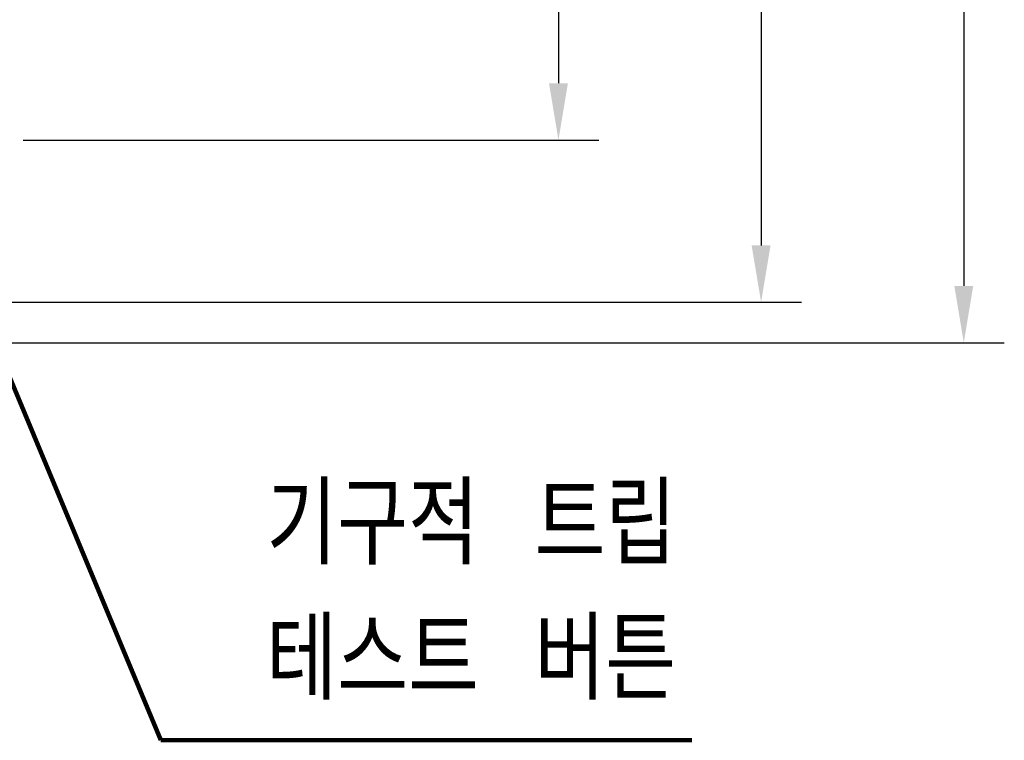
# Model space of a CAD drawing. Extents: x -235 to 1048, y -1897 to 585.
# Tile 5 of 23: x 305 to 354, y 343 to 379. Entities that reach past the tile are written whole.
import ezdxf

# ---------------------------------------------------------------- set-up
doc = ezdxf.new("R2010")
doc.units = 0
doc.header["$MEASUREMENT"] = 0
doc.layers.add('di', color=3, linetype='CONTINUOUS')
doc.styles.add('KIM', font='ROMANS.shx', dxfattribs={"height": 5, "bigfont": 'GSG1.shx'})
doc.styles.get("Standard").update_dxf_attribs({"font": 'romans.shx', "height": 2, "bigfont": 'hgs.shx'})
doc.dimstyles.get("Standard").update_dxf_attribs({"dimscale": 0, "dimtxt": 2, "dimasz": 2, "dimexe": 0.5, "dimexo": 0.5, "dimgap": 1, "dimtad": 1, "dimdsep": 46, "dimtxsty": 'Standard', "dimcen": 0, "dimclrd": 3, "dimclre": 3, "dimclrt": 3, "dimadec": 0, "dimazin": 2, "dimtp": 0.1, "dimtm": 0.1, "dimtfac": 1, "dimtmove": 0, "dimatfit": 3, "dimfxl": 0, "dimtolj": 1, "dimarcsym": 0})
doc.dimstyles.new('STANDARD$0', dxfattribs={"dimtxt": 5, "dimasz": 5, "dimexe": 1, "dimexo": 2, "dimgap": 2, "dimtad": 1, "dimdec": 4, "dimzin": 12, "dimdsep": 46, "dimtxsty": 'KIM', "dimcen": -1, "dimdle": 0.1, "dimadec": 0, "dimazin": 0, "dimtfac": 1, "dimtdec": 4, "dimtmove": 0, "dimatfit": 3, "dimfxl": 0, "dimtolj": 1, "dimtzin": 0, "dimarcsym": 0})

# ---------------------------------------------------------------- blocks, each defined once
blk = doc.blocks.new('*D596')
at = {"layer": 'di'}
for p, q in [((296.75, 444.759), (343.684, 444.759)), ((341.684, 441.959), (341.684, 367.559)), ((296.75, 364.759), (343.684, 364.759))]:
    blk.add_line(p, q, dxfattribs=at)
for points in [[(341.218, 441.959), (342.151, 441.959), (341.684, 444.759)], [(341.218, 367.559), (342.151, 367.559), (341.684, 364.759)]]:
    blk.add_solid(points, dxfattribs=at)
at = {"layer": 'di', "insert": (338.684, 404.759), "char_height": 2, "attachment_point": 5, "rotation": 90}
blk.add_mtext('\\A1;80', dxfattribs=at)
blk = doc.blocks.new('*D597')
at = {"layer": 'di'}
for p, q in [((305.273, 436.759), (333.684, 436.759)), ((331.684, 433.959), (331.684, 375.559)), ((305.273, 372.759), (333.684, 372.759))]:
    blk.add_line(p, q, dxfattribs=at)
for points in [[(331.218, 433.959), (332.151, 433.959), (331.684, 436.759)], [(331.218, 375.559), (332.151, 375.559), (331.684, 372.759)]]:
    blk.add_solid(points, dxfattribs=at)
at = {"layer": 'di', "insert": (328.684, 404.759), "char_height": 2, "attachment_point": 5, "rotation": 90}
blk.add_mtext('\\A1;64', dxfattribs=at)
blk = doc.blocks.new('*D583')
at = {"layer": 'di'}
for p, q in [((284.328, 446.759), (353.684, 446.759)), ((351.684, 443.959), (351.684, 365.559)), ((284.25, 362.759), (353.684, 362.759))]:
    blk.add_line(p, q, dxfattribs=at)
for points in [[(351.218, 443.959), (352.151, 443.959), (351.684, 446.759)], [(351.218, 365.559), (352.151, 365.559), (351.684, 362.759)]]:
    blk.add_solid(points, dxfattribs=at)
at = {"layer": 'di', "insert": (348.684, 404.759), "char_height": 2, "attachment_point": 5, "rotation": 90}
blk.add_mtext('\\A1;84', dxfattribs=at)

msp = doc.modelspace()

# ---------------------------------------------------------------- texts
at = {"layer": 'di', "insert": (317.273, 345.138), "char_height": 4, "attachment_point": 7}
msp.add_mtext('기구적 트립 \\P테스트 버튼', dxfattribs=at)

# ---------------------------------------------------------------- dimensions: what is measured, and where the dimension line sits
at = {"layer": 'di'}
for base, p1, p2, picture, middle in [((351.684, 362.759), (282.328, 446.759), (282.25, 362.759), '*D583', (351.684, 404.759)), ((341.684, 364.759), (294.75, 444.759), (294.75, 364.759), '*D596', (341.684, 404.759)), ((331.684, 372.759), (303.273, 436.759), (303.273, 372.759), '*D597', (331.684, 404.759))]:
    dim = msp.add_linear_dim(base=base, p1=p1, p2=p2, angle=270, dimstyle='STANDARD$0', override={"dimtxt": 3, "dimasz": 2.8, "dimexe": 2, "dimdec": 2, "dimzin": 8, "dimtxsty": 'Standard', "dimcen": 0, "dimclrd": 256, "dimclre": 256, "dimclrt": 256, "dimadec": 2, "dimazin": 2, "dimtfac": 0.6, "dimtdec": 2, "dimtmove": 0, "dimtzin": 8, "dimlwd": 65535, "dimlwe": 65535, "dimarcsym": 1}, dxfattribs=at)
    dim.commit()
    dim.dimension.update_dxf_attribs({"geometry": picture, "text_midpoint": middle, "dimtype": 160})

# ---------------------------------------------------------------- leaders
at = {"layer": 'di', "annotation_type": 0, "has_hookline": 1, "hookline_direction": 0, "text_width": 20.992}
msp.add_leader([(291.473, 392.559), (312.073, 343.138), (315.273, 343.138)], dimstyle='Standard', override={"dimscale": 1, "dimtxt": 4, "dimasz": 3.2, "dimexe": 2, "dimexo": 2, "dimgap": 2, "dimclrd": 256, "dimclre": 256, "dimclrt": 256, "dimadec": 2, "dimtfac": 0.6, "dimlwd": 65535, "dimlwe": 65535, "dimarcsym": 1}, dxfattribs=at)

doc.saveas('drawing.dxf')
